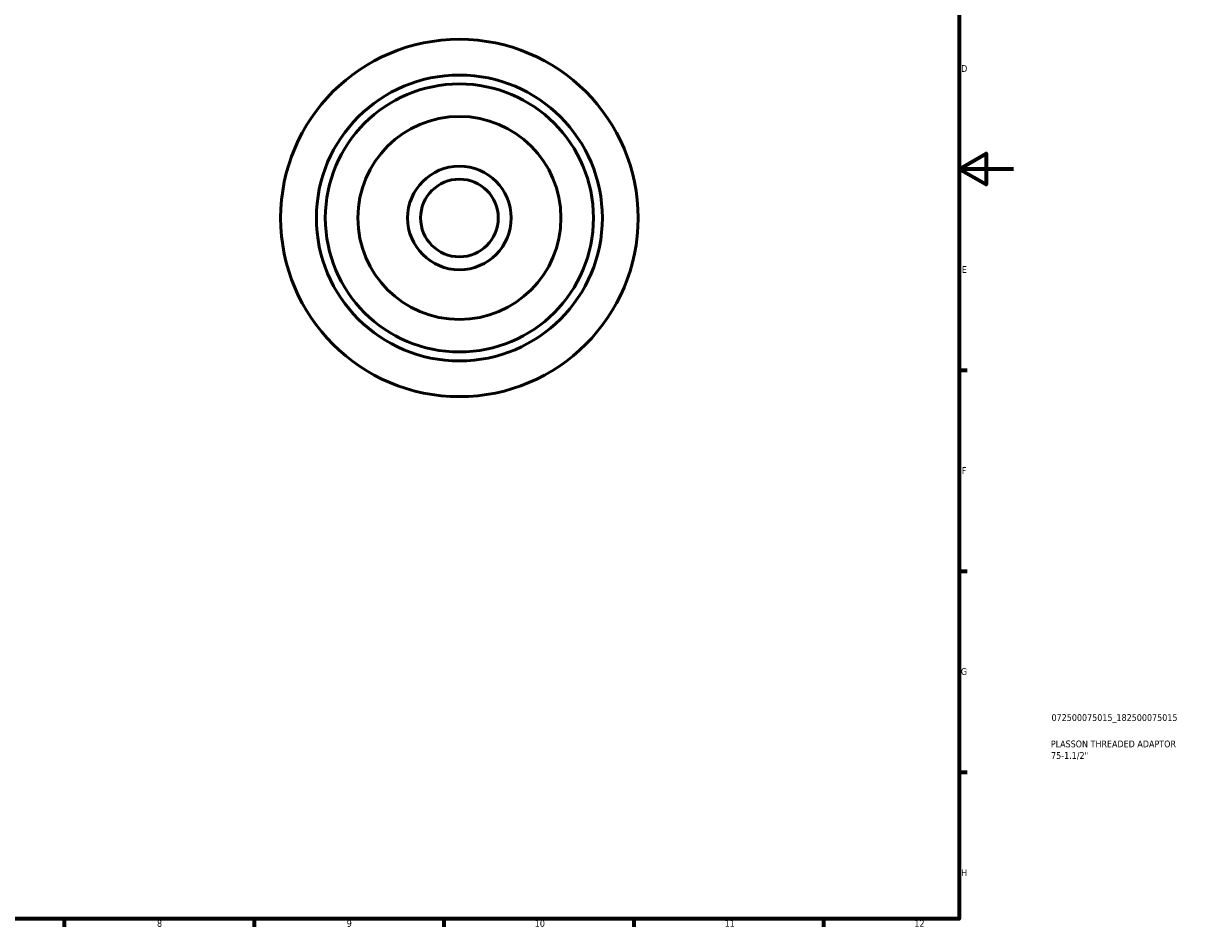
# Model space of a CAD drawing. Header units: millimetres. Extents: x -30 to 904, y -23 to 619.
# Tile 4 of 5: x 475 to 904, y 17 to 351. Entities that reach past the tile are written whole.
import ezdxf

# ---------------------------------------------------------------- set-up
doc = ezdxf.new("R2010")
doc.units = ezdxf.units.MM
for name, color, linetype, lineweight in [('Border (ISO)', 7, 'Continuous', 70), ('Title (ISO)', 7, 'Continuous', 50), ('Visible (ISO)', 7, 'Continuous', 50)]:
    doc.layers.add(name, color=color, linetype=linetype, lineweight=lineweight)
doc.styles.add('Note Text (ISO)', font='tahoma.ttf')

# ---------------------------------------------------------------- blocks, each defined once
blk = doc.blocks.new('Borders Default Border')
at = {"layer": 'Border (ISO)'}
for p, q in [((821, 222.75), (823.9, 222.75)), ((821, 148.5), (823.9, 148.5)), ((821, 74.25), (823.9, 74.25)), ((490.58, 20), (490.58, 17.1)), ((560.67, 20), (560.67, 17.1)), ((630.75, 20), (630.75, 17.1)), ((700.83, 20), (700.83, 17.1)), ((770.92, 20), (770.92, 17.1))]:
    blk.add_line(p, q, dxfattribs=at)
at = {"layer": 'Border (ISO)', "flags": 128}
for points in [[(20, 20), (20, 574), (821, 574), (821, 20), (20, 20)], [(841, 297), (821, 297), (831, 302.77), (831, 291.23), (821, 297)]]:
    blk.add_lwpolyline(points, dxfattribs=at)
at = {"layer": 'Border (ISO)', "color": 232, "true_color": 0xca0064, "char_height": 2.5, "attachment_point": 7, "style": 'Note Text (ISO)'}
for s, insert in [('D', (821.73, 332.88)), ('E', (821.94, 258.63)), ('F', (822, 184.38)), ('G', (821.61, 110.08)), ('H', (821.74, 35.88)), ('8', (524.81, 17.04)), ('9', (594.88, 17.05)), ('10', (664.29, 17.05)), ('11', (734.37, 17.1)), ('12', (804.46, 17.1))]:
    blk.add_mtext(s, dxfattribs=dict(at, insert=insert))
blk = doc.blocks.new('Title Blocks ISO')
at = {"layer": 'Title (ISO)', "color": 232, "true_color": 0xca0064, "style": 'Note Text (ISO)'}
for tag, p in [('PART_NUMBER_001', (34.08, 73.13)), ('DESCRIPTION_001', (33.84, 63.4)), ('DESCRIPTION_002', (33.92, 59.12))]:
    blk.add_attdef(tag, p, '', height=2.5, dxfattribs=at)

msp = doc.modelspace()

# ---------------------------------------------------------------- linework, layer by layer
at = {"layer": 'Visible (ISO)'}
for radius in [66, 52.8, 49.5, 37.5, 19.1212, 14.3409]:
    msp.add_circle((636.4637, 278.9274), radius, dxfattribs=at)

# ---------------------------------------------------------------- block references
msp.add_blockref('Borders Default Border', (0, 0))
msp.add_blockref('Title Blocks ISO', (821, 20)).add_auto_attribs({'PART_NUMBER_001': '072500075015_182500075015', 'DESCRIPTION_001': 'PLASSON THREADED ADAPTOR', 'DESCRIPTION_002': '75-1.1/2"'})

doc.saveas('drawing.dxf')
